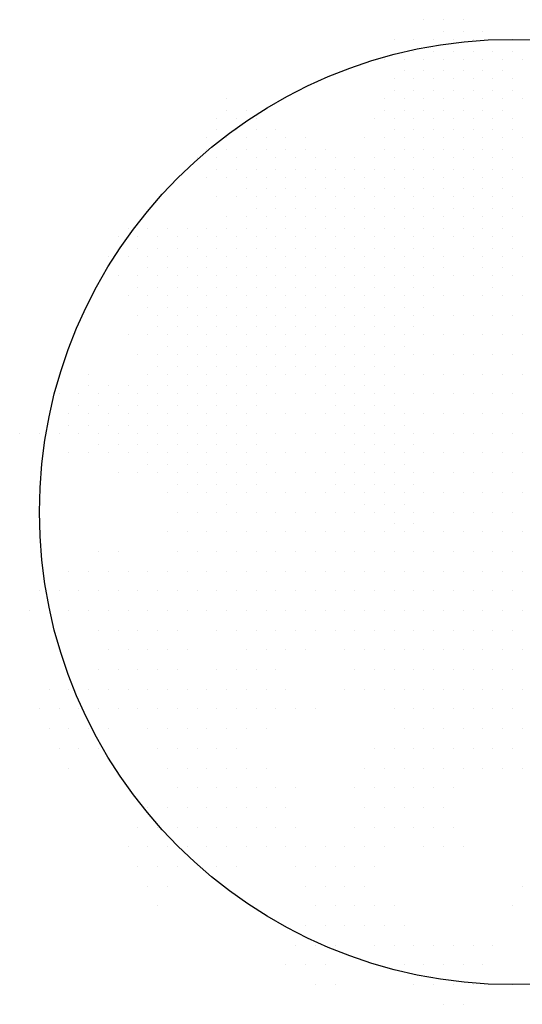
# Model space of a CAD drawing. Extents: x 0.8 to 13.5, y 0.8 to 13.2.
# Tile 1 of 2: x 0.8 to 7.1, y 0.8 to 13.2. Entities that reach past the tile are written whole.
import ezdxf

# ---------------------------------------------------------------- set-up
doc = ezdxf.new("R2010")
doc.units = 0
doc.header["$MEASUREMENT"] = 0
doc.layers.get('0').update_dxf_attribs({"linetype": 'CONTINUOUS'})
doc.layers.add('TR_OUT', color=7, linetype='CONTINUOUS')

msp = doc.modelspace()

# ---------------------------------------------------------------- linework, layer by layer
at = {"color": 0}
for p, q in [((5.875, 13.25), (5.875, 13.25)), ((6.125, 13.25), (6.125, 13.25)), ((6.375, 13.25), (6.375, 13.25)), ((5.5, 13), (5.5, 13)), ((5.75, 13), (5.75, 13)), ((6, 13), (6, 13)), ((6.125, 13.101), (6.125, 13.101)), ((6.25, 13), (6.25, 13)), ((6.375, 13.101), (6.375, 13.101)), ((6.5, 13), (6.5, 13)), ((6.625, 13.101), (6.625, 13.101)), ((6.75, 13), (6.75, 13)), ((7, 13), (7, 13)), ((5.375, 12.75), (5.375, 12.75)), ((5.625, 12.75), (5.625, 12.75)), ((5.75, 12.851), (5.75, 12.851)), ((5.875, 12.75), (5.875, 12.75)), ((6, 12.851), (6, 12.851)), ((6.125, 12.75), (6.125, 12.75)), ((6.25, 12.851), (6.25, 12.851)), ((6.375, 12.75), (6.375, 12.75)), ((6.5, 12.851), (6.5, 12.851)), ((6.625, 12.75), (6.625, 12.75)), ((6.75, 12.851), (6.75, 12.851)), ((6.875, 12.75), (6.875, 12.75)), ((7, 12.851), (7, 12.851)), ((7.125, 12.75), (7.125, 12.75)), ((5.5, 12.5), (5.5, 12.5)), ((5.625, 12.601), (5.625, 12.601)), ((5.75, 12.5), (5.75, 12.5)), ((5.875, 12.601), (5.875, 12.601)), ((6, 12.5), (6, 12.5)), ((6.125, 12.601), (6.125, 12.601)), ((6.25, 12.5), (6.25, 12.5)), ((6.375, 12.601), (6.375, 12.601)), ((6.5, 12.5), (6.5, 12.5)), ((6.625, 12.601), (6.625, 12.601)), ((6.75, 12.5), (6.75, 12.5)), ((6.875, 12.601), (6.875, 12.601)), ((7, 12.5), (7, 12.5)), ((3.375, 12.25), (3.375, 12.25)), ((5.375, 12.25), (5.375, 12.25)), ((5.5, 12.351), (5.5, 12.351)), ((5.625, 12.25), (5.625, 12.25)), ((5.75, 12.351), (5.75, 12.351)), ((5.875, 12.25), (5.875, 12.25)), ((6, 12.351), (6, 12.351)), ((6.125, 12.25), (6.125, 12.25)), ((6.25, 12.351), (6.25, 12.351)), ((6.375, 12.25), (6.375, 12.25)), ((6.5, 12.351), (6.5, 12.351)), ((6.625, 12.25), (6.625, 12.25)), ((6.75, 12.351), (6.75, 12.351)), ((6.875, 12.25), (6.875, 12.25)), ((7, 12.351), (7, 12.351)), ((7.125, 12.25), (7.125, 12.25)), ((3.25, 12), (3.25, 12)), ((3.375, 12.101), (3.375, 12.101)), ((3.5, 12), (3.5, 12)), ((3.625, 12.101), (3.625, 12.101)), ((3.75, 12), (3.75, 12)), ((5.25, 12), (5.25, 12)), ((5.375, 12.101), (5.375, 12.101)), ((5.5, 12), (5.5, 12)), ((5.625, 12.101), (5.625, 12.101)), ((5.75, 12), (5.75, 12)), ((5.875, 12.101), (5.875, 12.101)), ((6, 12), (6, 12)), ((6.125, 12.101), (6.125, 12.101)), ((6.25, 12), (6.25, 12)), ((6.375, 12.101), (6.375, 12.101)), ((6.5, 12), (6.5, 12)), ((6.625, 12.101), (6.625, 12.101)), ((6.75, 12), (6.75, 12)), ((6.875, 12.101), (6.875, 12.101)), ((7, 12), (7, 12)), ((3.125, 11.75), (3.125, 11.75)), ((3.25, 11.851), (3.25, 11.851)), ((3.375, 11.75), (3.375, 11.75)), ((3.5, 11.851), (3.5, 11.851)), ((3.625, 11.75), (3.625, 11.75)), ((3.75, 11.851), (3.75, 11.851)), ((3.875, 11.75), (3.875, 11.75)), ((4, 11.851), (4, 11.851)), ((4.125, 11.75), (4.125, 11.75)), ((4.375, 11.75), (4.375, 11.75)), ((5.125, 11.75), (5.125, 11.75)), ((5.375, 11.75), (5.375, 11.75)), ((5.5, 11.851), (5.5, 11.851)), ((5.625, 11.75), (5.625, 11.75)), ((5.75, 11.851), (5.75, 11.851)), ((5.875, 11.75), (5.875, 11.75)), ((6, 11.851), (6, 11.851)), ((6.125, 11.75), (6.125, 11.75)), ((6.25, 11.851), (6.25, 11.851)), ((6.375, 11.75), (6.375, 11.75)), ((6.5, 11.851), (6.5, 11.851)), ((6.625, 11.75), (6.625, 11.75)), ((6.75, 11.851), (6.75, 11.851)), ((6.875, 11.75), (6.875, 11.75)), ((7, 11.851), (7, 11.851)), ((7.125, 11.75), (7.125, 11.75)), ((3, 11.5), (3, 11.5)), ((3.125, 11.601), (3.125, 11.601)), ((3.25, 11.5), (3.25, 11.5)), ((3.375, 11.601), (3.375, 11.601)), ((3.5, 11.5), (3.5, 11.5)), ((3.625, 11.601), (3.625, 11.601)), ((3.75, 11.5), (3.75, 11.5)), ((3.875, 11.601), (3.875, 11.601)), ((4, 11.5), (4, 11.5)), ((4.125, 11.601), (4.125, 11.601)), ((4.25, 11.5), (4.25, 11.5)), ((4.375, 11.601), (4.375, 11.601)), ((4.5, 11.5), (4.5, 11.5)), ((4.625, 11.601), (4.625, 11.601)), ((4.75, 11.5), (4.75, 11.5)), ((5, 11.5), (5, 11.5)), ((5.25, 11.5), (5.25, 11.5)), ((5.375, 11.601), (5.375, 11.601)), ((5.5, 11.5), (5.5, 11.5)), ((5.625, 11.601), (5.625, 11.601)), ((5.75, 11.5), (5.75, 11.5)), ((5.875, 11.601), (5.875, 11.601)), ((6, 11.5), (6, 11.5)), ((6.125, 11.601), (6.125, 11.601)), ((6.25, 11.5), (6.25, 11.5)), ((6.375, 11.601), (6.375, 11.601)), ((6.5, 11.5), (6.5, 11.5)), ((6.625, 11.601), (6.625, 11.601)), ((6.75, 11.5), (6.75, 11.5)), ((6.875, 11.601), (6.875, 11.601)), ((7, 11.5), (7, 11.5)), ((3.125, 11.25), (3.125, 11.25)), ((3.25, 11.351), (3.25, 11.351)), ((3.375, 11.25), (3.375, 11.25)), ((3.5, 11.351), (3.5, 11.351)), ((3.625, 11.25), (3.625, 11.25)), ((3.75, 11.351), (3.75, 11.351)), ((3.875, 11.25), (3.875, 11.25)), ((4, 11.351), (4, 11.351)), ((4.125, 11.25), (4.125, 11.25)), ((4.25, 11.351), (4.25, 11.351)), ((4.375, 11.25), (4.375, 11.25)), ((4.5, 11.351), (4.5, 11.351)), ((4.625, 11.25), (4.625, 11.25)), ((4.75, 11.351), (4.75, 11.351)), ((4.875, 11.25), (4.875, 11.25)), ((5, 11.351), (5, 11.351)), ((5.125, 11.25), (5.125, 11.25)), ((5.25, 11.351), (5.25, 11.351)), ((5.375, 11.25), (5.375, 11.25)), ((5.5, 11.351), (5.5, 11.351)), ((5.625, 11.25), (5.625, 11.25)), ((5.75, 11.351), (5.75, 11.351)), ((5.875, 11.25), (5.875, 11.25)), ((6, 11.351), (6, 11.351)), ((6.125, 11.25), (6.125, 11.25)), ((6.25, 11.351), (6.25, 11.351)), ((6.375, 11.25), (6.375, 11.25)), ((6.5, 11.351), (6.5, 11.351)), ((6.625, 11.25), (6.625, 11.25)), ((6.75, 11.351), (6.75, 11.351)), ((6.875, 11.25), (6.875, 11.25)), ((7, 11.351), (7, 11.351)), ((7.125, 11.25), (7.125, 11.25)), ((3.25, 11), (3.25, 11)), ((3.5, 11), (3.5, 11)), ((3.625, 11.101), (3.625, 11.101)), ((3.75, 11), (3.75, 11)), ((3.875, 11.101), (3.875, 11.101)), ((4, 11), (4, 11)), ((4.125, 11.101), (4.125, 11.101)), ((4.25, 11), (4.25, 11)), ((4.375, 11.101), (4.375, 11.101)), ((4.5, 11), (4.5, 11)), ((4.625, 11.101), (4.625, 11.101)), ((4.75, 11), (4.75, 11)), ((4.875, 11.101), (4.875, 11.101)), ((5, 11), (5, 11)), ((5.125, 11.101), (5.125, 11.101)), ((5.25, 11), (5.25, 11)), ((5.375, 11.101), (5.375, 11.101)), ((5.5, 11), (5.5, 11)), ((5.625, 11.101), (5.625, 11.101)), ((5.75, 11), (5.75, 11)), ((5.875, 11.101), (5.875, 11.101)), ((6, 11), (6, 11)), ((6.125, 11.101), (6.125, 11.101)), ((6.25, 11), (6.25, 11)), ((6.375, 11.101), (6.375, 11.101)), ((6.5, 11), (6.5, 11)), ((6.625, 11.101), (6.625, 11.101)), ((6.75, 11), (6.75, 11)), ((6.875, 11.101), (6.875, 11.101)), ((7, 11), (7, 11)), ((3.375, 10.75), (3.375, 10.75)), ((3.625, 10.75), (3.625, 10.75)), ((3.75, 10.851), (3.75, 10.851)), ((3.875, 10.75), (3.875, 10.75)), ((4, 10.851), (4, 10.851)), ((4.125, 10.75), (4.125, 10.75)), ((4.25, 10.851), (4.25, 10.851)), ((4.375, 10.75), (4.375, 10.75)), ((4.5, 10.851), (4.5, 10.851)), ((4.625, 10.75), (4.625, 10.75)), ((4.75, 10.851), (4.75, 10.851)), ((4.875, 10.75), (4.875, 10.75)), ((5, 10.851), (5, 10.851)), ((5.125, 10.75), (5.125, 10.75)), ((5.25, 10.851), (5.25, 10.851)), ((5.375, 10.75), (5.375, 10.75)), ((5.5, 10.851), (5.5, 10.851)), ((5.625, 10.75), (5.625, 10.75)), ((5.75, 10.851), (5.75, 10.851)), ((5.875, 10.75), (5.875, 10.75)), ((6, 10.851), (6, 10.851)), ((6.125, 10.75), (6.125, 10.75)), ((6.25, 10.851), (6.25, 10.851)), ((6.375, 10.75), (6.375, 10.75)), ((6.5, 10.851), (6.5, 10.851)), ((6.625, 10.75), (6.625, 10.75)), ((6.75, 10.851), (6.75, 10.851)), ((6.875, 10.75), (6.875, 10.75)), ((7, 10.851), (7, 10.851)), ((7.125, 10.75), (7.125, 10.75)), ((2, 10.5), (2, 10.5)), ((2.125, 10.601), (2.125, 10.601)), ((2.25, 10.5), (2.25, 10.5)), ((2.375, 10.601), (2.375, 10.601)), ((2.5, 10.5), (2.5, 10.5)), ((2.625, 10.601), (2.625, 10.601)), ((2.75, 10.5), (2.75, 10.5)), ((2.875, 10.601), (2.875, 10.601)), ((3, 10.5), (3, 10.5)), ((3.125, 10.601), (3.125, 10.601)), ((3.25, 10.5), (3.25, 10.5)), ((3.375, 10.601), (3.375, 10.601)), ((3.5, 10.5), (3.5, 10.5)), ((3.625, 10.601), (3.625, 10.601)), ((3.75, 10.5), (3.75, 10.5)), ((3.875, 10.601), (3.875, 10.601)), ((4, 10.5), (4, 10.5)), ((4.125, 10.601), (4.125, 10.601)), ((4.25, 10.5), (4.25, 10.5)), ((4.375, 10.601), (4.375, 10.601)), ((4.5, 10.5), (4.5, 10.5)), ((4.625, 10.601), (4.625, 10.601)), ((4.75, 10.5), (4.75, 10.5)), ((4.875, 10.601), (4.875, 10.601)), ((5, 10.5), (5, 10.5)), ((5.125, 10.601), (5.125, 10.601)), ((5.25, 10.5), (5.25, 10.5)), ((5.375, 10.601), (5.375, 10.601)), ((5.5, 10.5), (5.5, 10.5)), ((5.625, 10.601), (5.625, 10.601)), ((5.75, 10.5), (5.75, 10.5)), ((5.875, 10.601), (5.875, 10.601)), ((6, 10.5), (6, 10.5)), ((6.125, 10.601), (6.125, 10.601)), ((6.25, 10.5), (6.25, 10.5)), ((6.375, 10.601), (6.375, 10.601)), ((6.5, 10.5), (6.5, 10.5)), ((6.625, 10.601), (6.625, 10.601)), ((6.75, 10.5), (6.75, 10.5)), ((6.875, 10.601), (6.875, 10.601)), ((7, 10.5), (7, 10.5)), ((1.875, 10.25), (1.875, 10.25)), ((2.125, 10.25), (2.125, 10.25)), ((2.25, 10.351), (2.25, 10.351)), ((2.375, 10.25), (2.375, 10.25)), ((2.5, 10.351), (2.5, 10.351)), ((2.625, 10.25), (2.625, 10.25)), ((2.75, 10.351), (2.75, 10.351)), ((2.875, 10.25), (2.875, 10.25)), ((3, 10.351), (3, 10.351)), ((3.125, 10.25), (3.125, 10.25)), ((3.25, 10.351), (3.25, 10.351)), ((3.375, 10.25), (3.375, 10.25)), ((3.5, 10.351), (3.5, 10.351)), ((3.625, 10.25), (3.625, 10.25)), ((3.75, 10.351), (3.75, 10.351)), ((3.875, 10.25), (3.875, 10.25)), ((4, 10.351), (4, 10.351)), ((4.125, 10.25), (4.125, 10.25)), ((4.25, 10.351), (4.25, 10.351)), ((4.375, 10.25), (4.375, 10.25)), ((4.5, 10.351), (4.5, 10.351)), ((4.625, 10.25), (4.625, 10.25)), ((4.75, 10.351), (4.75, 10.351)), ((4.875, 10.25), (4.875, 10.25)), ((5, 10.351), (5, 10.351)), ((5.125, 10.25), (5.125, 10.25)), ((5.25, 10.351), (5.25, 10.351)), ((5.375, 10.25), (5.375, 10.25)), ((5.5, 10.351), (5.5, 10.351)), ((5.625, 10.25), (5.625, 10.25)), ((5.75, 10.351), (5.75, 10.351)), ((5.875, 10.25), (5.875, 10.25)), ((6, 10.351), (6, 10.351)), ((6.125, 10.25), (6.125, 10.25)), ((6.375, 10.25), (6.375, 10.25)), ((6.5, 10.351), (6.5, 10.351)), ((6.625, 10.25), (6.625, 10.25)), ((6.75, 10.351), (6.75, 10.351)), ((6.875, 10.25), (6.875, 10.25)), ((7, 10.351), (7, 10.351)), ((7.125, 10.25), (7.125, 10.25)), ((2, 10), (2, 10)), ((2.25, 10), (2.25, 10)), ((2.375, 10.101), (2.375, 10.101)), ((2.5, 10), (2.5, 10)), ((2.625, 10.101), (2.625, 10.101)), ((2.75, 10), (2.75, 10)), ((2.875, 10.101), (2.875, 10.101)), ((3, 10), (3, 10)), ((3.125, 10.101), (3.125, 10.101)), ((3.25, 10), (3.25, 10)), ((3.375, 10.101), (3.375, 10.101)), ((3.5, 10), (3.5, 10)), ((3.625, 10.101), (3.625, 10.101)), ((3.75, 10), (3.75, 10)), ((3.875, 10.101), (3.875, 10.101)), ((4, 10), (4, 10)), ((4.125, 10.101), (4.125, 10.101)), ((4.25, 10), (4.25, 10)), ((4.375, 10.101), (4.375, 10.101)), ((4.5, 10), (4.5, 10)), ((4.625, 10.101), (4.625, 10.101)), ((4.75, 10), (4.75, 10)), ((4.875, 10.101), (4.875, 10.101)), ((5, 10), (5, 10)), ((5.125, 10.101), (5.125, 10.101)), ((5.25, 10), (5.25, 10)), ((5.375, 10.101), (5.375, 10.101)), ((5.5, 10), (5.5, 10)), ((5.625, 10.101), (5.625, 10.101)), ((5.75, 10), (5.75, 10)), ((5.875, 10.101), (5.875, 10.101)), ((6, 10), (6, 10)), ((6.125, 10.101), (6.125, 10.101)), ((6.25, 10), (6.25, 10)), ((6.5, 10), (6.5, 10)), ((6.625, 10.101), (6.625, 10.101)), ((6.75, 10), (6.75, 10)), ((6.875, 10.101), (6.875, 10.101)), ((7, 10), (7, 10)), ((2.125, 9.75), (2.125, 9.75)), ((2.25, 9.851), (2.25, 9.851)), ((2.375, 9.75), (2.375, 9.75)), ((2.5, 9.851), (2.5, 9.851)), ((2.625, 9.75), (2.625, 9.75)), ((2.75, 9.851), (2.75, 9.851)), ((2.875, 9.75), (2.875, 9.75)), ((3, 9.851), (3, 9.851)), ((3.125, 9.75), (3.125, 9.75)), ((3.25, 9.851), (3.25, 9.851)), ((3.375, 9.75), (3.375, 9.75)), ((3.5, 9.851), (3.5, 9.851)), ((3.625, 9.75), (3.625, 9.75)), ((3.75, 9.851), (3.75, 9.851)), ((3.875, 9.75), (3.875, 9.75)), ((4, 9.851), (4, 9.851)), ((4.125, 9.75), (4.125, 9.75)), ((4.25, 9.851), (4.25, 9.851)), ((4.375, 9.75), (4.375, 9.75)), ((4.5, 9.851), (4.5, 9.851)), ((4.625, 9.75), (4.625, 9.75)), ((4.75, 9.851), (4.75, 9.851)), ((4.875, 9.75), (4.875, 9.75)), ((5, 9.851), (5, 9.851)), ((5.125, 9.75), (5.125, 9.75)), ((5.25, 9.851), (5.25, 9.851)), ((5.375, 9.75), (5.375, 9.75)), ((5.5, 9.851), (5.5, 9.851)), ((5.625, 9.75), (5.625, 9.75)), ((5.75, 9.851), (5.75, 9.851)), ((5.875, 9.75), (5.875, 9.75)), ((6, 9.851), (6, 9.851)), ((6.125, 9.75), (6.125, 9.75)), ((6.375, 9.75), (6.375, 9.75)), ((6.625, 9.75), (6.625, 9.75)), ((6.75, 9.851), (6.75, 9.851)), ((6.875, 9.75), (6.875, 9.75)), ((7.125, 9.75), (7.125, 9.75)), ((2.25, 9.5), (2.25, 9.5)), ((2.375, 9.601), (2.375, 9.601)), ((2.5, 9.5), (2.5, 9.5)), ((2.625, 9.601), (2.625, 9.601)), ((2.75, 9.5), (2.75, 9.5)), ((2.875, 9.601), (2.875, 9.601)), ((3, 9.5), (3, 9.5)), ((3.125, 9.601), (3.125, 9.601)), ((3.25, 9.5), (3.25, 9.5)), ((3.375, 9.601), (3.375, 9.601)), ((3.5, 9.5), (3.5, 9.5)), ((3.625, 9.601), (3.625, 9.601)), ((3.75, 9.5), (3.75, 9.5)), ((3.875, 9.601), (3.875, 9.601)), ((4, 9.5), (4, 9.5)), ((4.125, 9.601), (4.125, 9.601)), ((4.25, 9.5), (4.25, 9.5)), ((4.375, 9.601), (4.375, 9.601)), ((4.5, 9.5), (4.5, 9.5)), ((4.625, 9.601), (4.625, 9.601)), ((4.75, 9.5), (4.75, 9.5)), ((4.875, 9.601), (4.875, 9.601)), ((5, 9.5), (5, 9.5)), ((5.125, 9.601), (5.125, 9.601)), ((5.25, 9.5), (5.25, 9.5)), ((5.375, 9.601), (5.375, 9.601)), ((5.5, 9.5), (5.5, 9.5)), ((5.625, 9.601), (5.625, 9.601)), ((5.75, 9.5), (5.75, 9.5)), ((5.875, 9.601), (5.875, 9.601)), ((6, 9.5), (6, 9.5)), ((6.25, 9.5), (6.25, 9.5)), ((6.5, 9.5), (6.5, 9.5)), ((6.75, 9.5), (6.75, 9.5)), ((7, 9.5), (7, 9.5)), ((2.125, 9.25), (2.125, 9.25)), ((2.375, 9.25), (2.375, 9.25)), ((2.5, 9.351), (2.5, 9.351)), ((2.625, 9.25), (2.625, 9.25)), ((2.75, 9.351), (2.75, 9.351)), ((2.875, 9.25), (2.875, 9.25)), ((3, 9.351), (3, 9.351)), ((3.125, 9.25), (3.125, 9.25)), ((3.25, 9.351), (3.25, 9.351)), ((3.375, 9.25), (3.375, 9.25)), ((3.5, 9.351), (3.5, 9.351)), ((3.625, 9.25), (3.625, 9.25)), ((3.75, 9.351), (3.75, 9.351)), ((3.875, 9.25), (3.875, 9.25)), ((4, 9.351), (4, 9.351)), ((4.125, 9.25), (4.125, 9.25)), ((4.25, 9.351), (4.25, 9.351)), ((4.375, 9.25), (4.375, 9.25)), ((4.5, 9.351), (4.5, 9.351)), ((4.625, 9.25), (4.625, 9.25)), ((4.75, 9.351), (4.75, 9.351)), ((4.875, 9.25), (4.875, 9.25)), ((5, 9.351), (5, 9.351)), ((5.125, 9.25), (5.125, 9.25)), ((5.25, 9.351), (5.25, 9.351)), ((5.375, 9.25), (5.375, 9.25)), ((5.5, 9.351), (5.5, 9.351)), ((5.625, 9.25), (5.625, 9.25)), ((5.75, 9.351), (5.75, 9.351)), ((5.875, 9.25), (5.875, 9.25)), ((6.125, 9.25), (6.125, 9.25)), ((6.375, 9.25), (6.375, 9.25)), ((6.625, 9.25), (6.625, 9.25)), ((6.875, 9.25), (6.875, 9.25)), ((7.125, 9.25), (7.125, 9.25)), ((2.25, 9), (2.25, 9)), ((2.5, 9), (2.5, 9)), ((2.625, 9.101), (2.625, 9.101)), ((2.75, 9), (2.75, 9)), ((2.875, 9.101), (2.875, 9.101)), ((3, 9), (3, 9)), ((3.125, 9.101), (3.125, 9.101)), ((3.25, 9), (3.25, 9)), ((3.375, 9.101), (3.375, 9.101)), ((3.5, 9), (3.5, 9)), ((3.625, 9.101), (3.625, 9.101)), ((3.75, 9), (3.75, 9)), ((3.875, 9.101), (3.875, 9.101)), ((4, 9), (4, 9)), ((4.125, 9.101), (4.125, 9.101)), ((4.25, 9), (4.25, 9)), ((4.375, 9.101), (4.375, 9.101)), ((4.5, 9), (4.5, 9)), ((4.625, 9.101), (4.625, 9.101)), ((4.75, 9), (4.75, 9)), ((4.875, 9.101), (4.875, 9.101)), ((5, 9), (5, 9)), ((5.125, 9.101), (5.125, 9.101)), ((5.25, 9), (5.25, 9)), ((5.375, 9.101), (5.375, 9.101)), ((5.5, 9), (5.5, 9)), ((5.625, 9.101), (5.625, 9.101)), ((5.75, 9), (5.75, 9)), ((6, 9), (6, 9)), ((6.25, 9), (6.25, 9)), ((6.5, 9), (6.5, 9)), ((6.75, 9), (6.75, 9)), ((7, 9), (7, 9)), ((1.625, 8.75), (1.625, 8.75)), ((2.375, 8.75), (2.375, 8.75)), ((2.5, 8.851), (2.5, 8.851)), ((2.625, 8.75), (2.625, 8.75)), ((2.75, 8.851), (2.75, 8.851)), ((2.875, 8.75), (2.875, 8.75)), ((3, 8.851), (3, 8.851)), ((3.125, 8.75), (3.125, 8.75)), ((3.25, 8.851), (3.25, 8.851)), ((3.375, 8.75), (3.375, 8.75)), ((3.5, 8.851), (3.5, 8.851)), ((3.625, 8.75), (3.625, 8.75)), ((3.75, 8.851), (3.75, 8.851)), ((3.875, 8.75), (3.875, 8.75)), ((4, 8.851), (4, 8.851)), ((4.125, 8.75), (4.125, 8.75)), ((4.25, 8.851), (4.25, 8.851)), ((4.375, 8.75), (4.375, 8.75)), ((4.5, 8.851), (4.5, 8.851)), ((4.625, 8.75), (4.625, 8.75)), ((4.75, 8.851), (4.75, 8.851)), ((4.875, 8.75), (4.875, 8.75)), ((5, 8.851), (5, 8.851)), ((5.125, 8.75), (5.125, 8.75)), ((5.25, 8.851), (5.25, 8.851)), ((5.375, 8.75), (5.375, 8.75)), ((5.5, 8.851), (5.5, 8.851)), ((5.625, 8.75), (5.625, 8.75)), ((5.875, 8.75), (5.875, 8.75)), ((6.125, 8.75), (6.125, 8.75)), ((6.375, 8.75), (6.375, 8.75)), ((6.625, 8.75), (6.625, 8.75)), ((6.875, 8.75), (6.875, 8.75)), ((7.125, 8.75), (7.125, 8.75)), ((1.25, 8.5), (1.25, 8.5)), ((1.5, 8.5), (1.5, 8.5)), ((1.625, 8.601), (1.625, 8.601)), ((1.75, 8.5), (1.75, 8.5)), ((1.875, 8.601), (1.875, 8.601)), ((2, 8.5), (2, 8.5)), ((2.125, 8.601), (2.125, 8.601)), ((2.25, 8.5), (2.25, 8.5)), ((2.375, 8.601), (2.375, 8.601)), ((2.5, 8.5), (2.5, 8.5)), ((2.625, 8.601), (2.625, 8.601)), ((2.75, 8.5), (2.75, 8.5)), ((2.875, 8.601), (2.875, 8.601)), ((3, 8.5), (3, 8.5)), ((3.125, 8.601), (3.125, 8.601)), ((3.25, 8.5), (3.25, 8.5)), ((3.375, 8.601), (3.375, 8.601)), ((3.5, 8.5), (3.5, 8.5)), ((3.625, 8.601), (3.625, 8.601)), ((3.75, 8.5), (3.75, 8.5)), ((3.875, 8.601), (3.875, 8.601)), ((4, 8.5), (4, 8.5)), ((4.25, 8.5), (4.25, 8.5)), ((4.5, 8.5), (4.5, 8.5)), ((4.625, 8.601), (4.625, 8.601)), ((4.75, 8.5), (4.75, 8.5)), ((4.875, 8.601), (4.875, 8.601)), ((5, 8.5), (5, 8.5)), ((5.125, 8.601), (5.125, 8.601)), ((5.25, 8.5), (5.25, 8.5)), ((5.375, 8.601), (5.375, 8.601)), ((5.5, 8.5), (5.5, 8.5)), ((5.75, 8.5), (5.75, 8.5)), ((6, 8.5), (6, 8.5)), ((6.25, 8.5), (6.25, 8.5)), ((6.5, 8.5), (6.5, 8.5)), ((6.75, 8.5), (6.75, 8.5)), ((7, 8.5), (7, 8.5)), ((1.125, 8.25), (1.125, 8.25)), ((1.375, 8.25), (1.375, 8.25)), ((1.5, 8.351), (1.5, 8.351)), ((1.625, 8.25), (1.625, 8.25)), ((1.75, 8.351), (1.75, 8.351)), ((1.875, 8.25), (1.875, 8.25)), ((2, 8.351), (2, 8.351)), ((2.125, 8.25), (2.125, 8.25)), ((2.25, 8.351), (2.25, 8.351)), ((2.375, 8.25), (2.375, 8.25)), ((2.5, 8.351), (2.5, 8.351)), ((2.625, 8.25), (2.625, 8.25)), ((2.75, 8.351), (2.75, 8.351)), ((2.875, 8.25), (2.875, 8.25)), ((3, 8.351), (3, 8.351)), ((3.125, 8.25), (3.125, 8.25)), ((3.25, 8.351), (3.25, 8.351)), ((3.375, 8.25), (3.375, 8.25)), ((3.5, 8.351), (3.5, 8.351)), ((3.625, 8.25), (3.625, 8.25)), ((3.75, 8.351), (3.75, 8.351)), ((3.875, 8.25), (3.875, 8.25)), ((4.125, 8.25), (4.125, 8.25)), ((4.375, 8.25), (4.375, 8.25)), ((4.625, 8.25), (4.625, 8.25)), ((4.75, 8.351), (4.75, 8.351)), ((4.875, 8.25), (4.875, 8.25)), ((5, 8.351), (5, 8.351)), ((5.125, 8.25), (5.125, 8.25)), ((5.25, 8.351), (5.25, 8.351)), ((5.375, 8.25), (5.375, 8.25)), ((5.5, 8.351), (5.5, 8.351)), ((5.625, 8.25), (5.625, 8.25)), ((5.875, 8.25), (5.875, 8.25)), ((6.125, 8.25), (6.125, 8.25)), ((6.375, 8.25), (6.375, 8.25)), ((6.625, 8.25), (6.625, 8.25)), ((6.875, 8.25), (6.875, 8.25)), ((7.125, 8.25), (7.125, 8.25)), ((0.75, 8), (0.75, 8)), ((1, 8), (1, 8)), ((1.25, 8), (1.25, 8)), ((1.375, 8.101), (1.375, 8.101)), ((1.5, 8), (1.5, 8)), ((1.625, 8.101), (1.625, 8.101)), ((1.75, 8), (1.75, 8)), ((1.875, 8.101), (1.875, 8.101)), ((2, 8), (2, 8)), ((2.125, 8.101), (2.125, 8.101)), ((2.25, 8), (2.25, 8)), ((2.375, 8.101), (2.375, 8.101)), ((2.5, 8), (2.5, 8)), ((2.625, 8.101), (2.625, 8.101)), ((2.75, 8), (2.75, 8)), ((2.875, 8.101), (2.875, 8.101)), ((3, 8), (3, 8)), ((3.125, 8.101), (3.125, 8.101)), ((3.25, 8), (3.25, 8)), ((3.375, 8.101), (3.375, 8.101)), ((3.5, 8), (3.5, 8)), ((3.625, 8.101), (3.625, 8.101)), ((3.75, 8), (3.75, 8)), ((4, 8), (4, 8)), ((4.25, 8), (4.25, 8)), ((4.5, 8), (4.5, 8)), ((4.75, 8), (4.75, 8)), ((4.875, 8.101), (4.875, 8.101)), ((5, 8), (5, 8)), ((5.125, 8.101), (5.125, 8.101)), ((5.25, 8), (5.25, 8)), ((5.375, 8.101), (5.375, 8.101)), ((5.5, 8), (5.5, 8)), ((5.625, 8.101), (5.625, 8.101)), ((5.75, 8), (5.75, 8)), ((6, 8), (6, 8)), ((6.25, 8), (6.25, 8)), ((6.5, 8), (6.5, 8)), ((6.75, 8), (6.75, 8)), ((7, 8), (7, 8)), ((1.375, 7.75), (1.375, 7.75)), ((1.625, 7.75), (1.625, 7.75)), ((1.75, 7.851), (1.75, 7.851)), ((1.875, 7.75), (1.875, 7.75)), ((2, 7.851), (2, 7.851)), ((2.125, 7.75), (2.125, 7.75)), ((2.25, 7.851), (2.25, 7.851)), ((2.375, 7.75), (2.375, 7.75)), ((2.5, 7.851), (2.5, 7.851)), ((2.625, 7.75), (2.625, 7.75)), ((2.75, 7.851), (2.75, 7.851)), ((2.875, 7.75), (2.875, 7.75)), ((3, 7.851), (3, 7.851)), ((3.125, 7.75), (3.125, 7.75)), ((3.25, 7.851), (3.25, 7.851)), ((3.375, 7.75), (3.375, 7.75)), ((3.5, 7.851), (3.5, 7.851)), ((3.625, 7.75), (3.625, 7.75)), ((3.75, 7.851), (3.75, 7.851)), ((3.875, 7.75), (3.875, 7.75)), ((4.125, 7.75), (4.125, 7.75)), ((4.375, 7.75), (4.375, 7.75)), ((4.625, 7.75), (4.625, 7.75)), ((4.875, 7.75), (4.875, 7.75)), ((5, 7.851), (5, 7.851)), ((5.125, 7.75), (5.125, 7.75)), ((5.25, 7.851), (5.25, 7.851)), ((5.375, 7.75), (5.375, 7.75)), ((5.5, 7.851), (5.5, 7.851)), ((5.625, 7.75), (5.625, 7.75)), ((5.75, 7.851), (5.75, 7.851)), ((5.875, 7.75), (5.875, 7.75)), ((6.125, 7.75), (6.125, 7.75)), ((6.375, 7.75), (6.375, 7.75)), ((6.625, 7.75), (6.625, 7.75)), ((6.875, 7.75), (6.875, 7.75)), ((7.125, 7.75), (7.125, 7.75)), ((2, 7.5), (2, 7.5)), ((2.25, 7.5), (2.25, 7.5)), ((2.375, 7.601), (2.375, 7.601)), ((2.5, 7.5), (2.5, 7.5)), ((2.625, 7.601), (2.625, 7.601)), ((2.75, 7.5), (2.75, 7.5)), ((2.875, 7.601), (2.875, 7.601)), ((3, 7.5), (3, 7.5)), ((3.125, 7.601), (3.125, 7.601)), ((3.25, 7.5), (3.25, 7.5)), ((3.375, 7.601), (3.375, 7.601)), ((3.5, 7.5), (3.5, 7.5)), ((3.625, 7.601), (3.625, 7.601)), ((3.75, 7.5), (3.75, 7.5)), ((3.875, 7.601), (3.875, 7.601)), ((4, 7.5), (4, 7.5)), ((4.25, 7.5), (4.25, 7.5)), ((4.5, 7.5), (4.5, 7.5)), ((4.75, 7.5), (4.75, 7.5)), ((4.875, 7.601), (4.875, 7.601)), ((5, 7.5), (5, 7.5)), ((5.125, 7.601), (5.125, 7.601)), ((5.25, 7.5), (5.25, 7.5)), ((5.375, 7.601), (5.375, 7.601)), ((5.5, 7.5), (5.5, 7.5)), ((5.625, 7.601), (5.625, 7.601)), ((5.75, 7.5), (5.75, 7.5)), ((6, 7.5), (6, 7.5)), ((6.25, 7.5), (6.25, 7.5)), ((6.5, 7.5), (6.5, 7.5)), ((6.75, 7.5), (6.75, 7.5)), ((7, 7.5), (7, 7.5)), ((2.625, 7.25), (2.625, 7.25)), ((2.75, 7.351), (2.75, 7.351)), ((2.875, 7.25), (2.875, 7.25)), ((3, 7.351), (3, 7.351)), ((3.125, 7.25), (3.125, 7.25)), ((3.25, 7.351), (3.25, 7.351)), ((3.375, 7.25), (3.375, 7.25)), ((3.5, 7.351), (3.5, 7.351)), ((3.625, 7.25), (3.625, 7.25)), ((3.75, 7.351), (3.75, 7.351)), ((3.875, 7.25), (3.875, 7.25)), ((4.125, 7.25), (4.125, 7.25)), ((4.375, 7.25), (4.375, 7.25)), ((4.625, 7.25), (4.625, 7.25)), ((4.75, 7.351), (4.75, 7.351)), ((4.875, 7.25), (4.875, 7.25)), ((5, 7.351), (5, 7.351)), ((5.125, 7.25), (5.125, 7.25)), ((5.25, 7.351), (5.25, 7.351)), ((5.375, 7.25), (5.375, 7.25)), ((5.5, 7.351), (5.5, 7.351)), ((5.625, 7.25), (5.625, 7.25)), ((5.75, 7.351), (5.75, 7.351)), ((5.875, 7.25), (5.875, 7.25)), ((6.125, 7.25), (6.125, 7.25)), ((6.375, 7.25), (6.375, 7.25)), ((6.625, 7.25), (6.625, 7.25)), ((6.875, 7.25), (6.875, 7.25)), ((7.125, 7.25), (7.125, 7.25)), ((2.75, 7), (2.75, 7)), ((3, 7), (3, 7)), ((3.25, 7), (3.25, 7)), ((3.375, 7.101), (3.375, 7.101)), ((3.5, 7), (3.5, 7)), ((3.75, 7), (3.75, 7)), ((4, 7), (4, 7)), ((4.25, 7), (4.25, 7)), ((4.5, 7), (4.5, 7)), ((4.75, 7), (4.75, 7)), ((5, 7), (5, 7)), ((5.125, 7.101), (5.125, 7.101)), ((5.25, 7), (5.25, 7)), ((5.375, 7.101), (5.375, 7.101)), ((5.5, 7), (5.5, 7)), ((5.625, 7.101), (5.625, 7.101)), ((5.75, 7), (5.75, 7)), ((6, 7), (6, 7)), ((6.25, 7), (6.25, 7)), ((6.5, 7), (6.5, 7)), ((6.75, 7), (6.75, 7)), ((7, 7), (7, 7)), ((2.625, 6.75), (2.625, 6.75)), ((2.875, 6.75), (2.875, 6.75)), ((3.125, 6.75), (3.125, 6.75)), ((3.375, 6.75), (3.375, 6.75)), ((3.625, 6.75), (3.625, 6.75)), ((3.875, 6.75), (3.875, 6.75)), ((4.125, 6.75), (4.125, 6.75)), ((4.375, 6.75), (4.375, 6.75)), ((4.625, 6.75), (4.625, 6.75)), ((4.875, 6.75), (4.875, 6.75)), ((5.125, 6.75), (5.125, 6.75)), ((5.375, 6.75), (5.375, 6.75)), ((5.5, 6.851), (5.5, 6.851)), ((5.625, 6.75), (5.625, 6.75)), ((5.75, 6.851), (5.75, 6.851)), ((5.875, 6.75), (5.875, 6.75)), ((6.125, 6.75), (6.125, 6.75)), ((6.375, 6.75), (6.375, 6.75)), ((6.625, 6.75), (6.625, 6.75)), ((6.875, 6.75), (6.875, 6.75)), ((7.125, 6.75), (7.125, 6.75)), ((1.75, 6.5), (1.75, 6.5)), ((2, 6.5), (2, 6.5)), ((2.75, 6.5), (2.75, 6.5)), ((3, 6.5), (3, 6.5)), ((3.25, 6.5), (3.25, 6.5)), ((3.5, 6.5), (3.5, 6.5)), ((3.75, 6.5), (3.75, 6.5)), ((4, 6.5), (4, 6.5)), ((4.25, 6.5), (4.25, 6.5)), ((4.5, 6.5), (4.5, 6.5)), ((4.75, 6.5), (4.75, 6.5)), ((5, 6.5), (5, 6.5)), ((5.25, 6.5), (5.25, 6.5)), ((5.5, 6.5), (5.5, 6.5)), ((5.75, 6.5), (5.75, 6.5)), ((6, 6.5), (6, 6.5)), ((6.25, 6.5), (6.25, 6.5)), ((6.5, 6.5), (6.5, 6.5)), ((6.75, 6.5), (6.75, 6.5)), ((7, 6.5), (7, 6.5)), ((1.375, 6.25), (1.375, 6.25)), ((1.625, 6.25), (1.625, 6.25)), ((1.875, 6.25), (1.875, 6.25)), ((2.125, 6.25), (2.125, 6.25)), ((2.375, 6.25), (2.375, 6.25)), ((2.625, 6.25), (2.625, 6.25)), ((2.875, 6.25), (2.875, 6.25)), ((3.125, 6.25), (3.125, 6.25)), ((3.375, 6.25), (3.375, 6.25)), ((3.625, 6.25), (3.625, 6.25)), ((3.875, 6.25), (3.875, 6.25)), ((4.125, 6.25), (4.125, 6.25)), ((4.375, 6.25), (4.375, 6.25)), ((4.625, 6.25), (4.625, 6.25)), ((4.875, 6.25), (4.875, 6.25)), ((5.125, 6.25), (5.125, 6.25)), ((5.375, 6.25), (5.375, 6.25)), ((5.625, 6.25), (5.625, 6.25)), ((5.875, 6.25), (5.875, 6.25)), ((6.125, 6.25), (6.125, 6.25)), ((6.375, 6.25), (6.375, 6.25)), ((6.625, 6.25), (6.625, 6.25)), ((6.875, 6.25), (6.875, 6.25)), ((7.125, 6.25), (7.125, 6.25)), ((1, 6), (1, 6)), ((1.25, 6), (1.25, 6)), ((1.5, 6), (1.5, 6)), ((1.75, 6), (1.75, 6)), ((2, 6), (2, 6)), ((2.25, 6), (2.25, 6)), ((2.5, 6), (2.5, 6)), ((2.75, 6), (2.75, 6)), ((3, 6), (3, 6)), ((3.25, 6), (3.25, 6)), ((3.5, 6), (3.5, 6)), ((3.75, 6), (3.75, 6)), ((4, 6), (4, 6)), ((4.25, 6), (4.25, 6)), ((4.5, 6), (4.5, 6)), ((4.75, 6), (4.75, 6)), ((5, 6), (5, 6)), ((5.25, 6), (5.25, 6)), ((5.5, 6), (5.5, 6)), ((5.75, 6), (5.75, 6)), ((6, 6), (6, 6)), ((6.25, 6), (6.25, 6)), ((6.5, 6), (6.5, 6)), ((6.75, 6), (6.75, 6)), ((7, 6), (7, 6)), ((0.875, 5.75), (0.875, 5.75)), ((1.125, 5.75), (1.125, 5.75)), ((1.375, 5.75), (1.375, 5.75)), ((1.625, 5.75), (1.625, 5.75)), ((1.875, 5.75), (1.875, 5.75)), ((2.125, 5.75), (2.125, 5.75)), ((2.375, 5.75), (2.375, 5.75)), ((2.625, 5.75), (2.625, 5.75)), ((2.875, 5.75), (2.875, 5.75)), ((3.125, 5.75), (3.125, 5.75)), ((3.375, 5.75), (3.375, 5.75)), ((3.625, 5.75), (3.625, 5.75)), ((3.875, 5.75), (3.875, 5.75)), ((4.125, 5.75), (4.125, 5.75)), ((4.375, 5.75), (4.375, 5.75)), ((4.625, 5.75), (4.625, 5.75)), ((4.875, 5.75), (4.875, 5.75)), ((5.125, 5.75), (5.125, 5.75)), ((5.375, 5.75), (5.375, 5.75)), ((5.625, 5.75), (5.625, 5.75)), ((5.875, 5.75), (5.875, 5.75)), ((6.125, 5.75), (6.125, 5.75)), ((6.375, 5.75), (6.375, 5.75)), ((6.625, 5.75), (6.625, 5.75)), ((6.875, 5.75), (6.875, 5.75)), ((7.125, 5.75), (7.125, 5.75)), ((1.75, 5.5), (1.75, 5.5)), ((2, 5.5), (2, 5.5)), ((2.25, 5.5), (2.25, 5.5)), ((2.5, 5.5), (2.5, 5.5)), ((2.75, 5.5), (2.75, 5.5)), ((3.25, 5.5), (3.25, 5.5)), ((3.5, 5.5), (3.5, 5.5)), ((3.75, 5.5), (3.75, 5.5)), ((4, 5.5), (4, 5.5)), ((4.25, 5.5), (4.25, 5.5)), ((4.5, 5.5), (4.5, 5.5)), ((4.75, 5.5), (4.75, 5.5)), ((5, 5.5), (5, 5.5)), ((5.25, 5.5), (5.25, 5.5)), ((5.5, 5.5), (5.5, 5.5)), ((5.75, 5.5), (5.75, 5.5)), ((6, 5.5), (6, 5.5)), ((6.25, 5.5), (6.25, 5.5)), ((6.5, 5.5), (6.5, 5.5)), ((6.75, 5.5), (6.75, 5.5)), ((7, 5.5), (7, 5.5)), ((1.875, 5.25), (1.875, 5.25)), ((2.125, 5.25), (2.125, 5.25)), ((2.375, 5.25), (2.375, 5.25)), ((2.625, 5.25), (2.625, 5.25)), ((2.875, 5.25), (2.875, 5.25)), ((3.625, 5.25), (3.625, 5.25)), ((3.875, 5.25), (3.875, 5.25)), ((4.125, 5.25), (4.125, 5.25)), ((4.375, 5.25), (4.375, 5.25)), ((4.875, 5.25), (4.875, 5.25)), ((5.125, 5.25), (5.125, 5.25)), ((5.375, 5.25), (5.375, 5.25)), ((5.625, 5.25), (5.625, 5.25)), ((5.875, 5.25), (5.875, 5.25)), ((6.125, 5.25), (6.125, 5.25)), ((6.375, 5.25), (6.375, 5.25)), ((6.625, 5.25), (6.625, 5.25)), ((6.875, 5.25), (6.875, 5.25)), ((7.125, 5.25), (7.125, 5.25)), ((1.75, 5), (1.75, 5)), ((2, 5), (2, 5)), ((2.25, 5), (2.25, 5)), ((2.5, 5), (2.5, 5)), ((2.75, 5), (2.75, 5)), ((3.25, 5), (3.25, 5)), ((3.5, 5), (3.5, 5)), ((3.75, 5), (3.75, 5)), ((4, 5), (4, 5)), ((5, 5), (5, 5)), ((5.25, 5), (5.25, 5)), ((5.5, 5), (5.5, 5)), ((5.75, 5), (5.75, 5)), ((6, 5), (6, 5)), ((6.25, 5), (6.25, 5)), ((6.5, 5), (6.5, 5)), ((6.75, 5), (6.75, 5)), ((7, 5), (7, 5)), ((1.125, 4.75), (1.125, 4.75)), ((1.375, 4.75), (1.375, 4.75)), ((1.625, 4.75), (1.625, 4.75)), ((1.875, 4.75), (1.875, 4.75)), ((2.125, 4.75), (2.125, 4.75)), ((2.375, 4.75), (2.375, 4.75)), ((2.625, 4.75), (2.625, 4.75)), ((2.875, 4.75), (2.875, 4.75)), ((3.125, 4.75), (3.125, 4.75)), ((3.375, 4.75), (3.375, 4.75)), ((3.625, 4.75), (3.625, 4.75)), ((3.875, 4.75), (3.875, 4.75)), ((4.125, 4.75), (4.125, 4.75)), ((4.875, 4.75), (4.875, 4.75)), ((5.125, 4.75), (5.125, 4.75)), ((5.375, 4.75), (5.375, 4.75)), ((5.625, 4.75), (5.625, 4.75)), ((5.875, 4.75), (5.875, 4.75)), ((6.125, 4.75), (6.125, 4.75)), ((6.375, 4.75), (6.375, 4.75)), ((6.625, 4.75), (6.625, 4.75)), ((6.875, 4.75), (6.875, 4.75)), ((7.125, 4.75), (7.125, 4.75)), ((1, 4.5), (1, 4.5)), ((1.25, 4.5), (1.25, 4.5)), ((1.5, 4.5), (1.5, 4.5)), ((1.75, 4.5), (1.75, 4.5)), ((2, 4.5), (2, 4.5)), ((2.25, 4.5), (2.25, 4.5)), ((2.5, 4.5), (2.5, 4.5)), ((2.75, 4.5), (2.75, 4.5)), ((3, 4.5), (3, 4.5)), ((3.25, 4.5), (3.25, 4.5)), ((3.5, 4.5), (3.5, 4.5)), ((3.75, 4.5), (3.75, 4.5)), ((4, 4.5), (4, 4.5)), ((4.25, 4.5), (4.25, 4.5)), ((4.5, 4.5), (4.5, 4.5)), ((5.5, 4.5), (5.5, 4.5)), ((5.75, 4.5), (5.75, 4.5)), ((6, 4.5), (6, 4.5)), ((6.25, 4.5), (6.25, 4.5)), ((6.5, 4.5), (6.5, 4.5)), ((6.75, 4.5), (6.75, 4.5)), ((7, 4.5), (7, 4.5)), ((1.125, 4.25), (1.125, 4.25)), ((1.375, 4.25), (1.375, 4.25)), ((1.625, 4.25), (1.625, 4.25)), ((1.875, 4.25), (1.875, 4.25)), ((2.375, 4.25), (2.375, 4.25)), ((2.625, 4.25), (2.625, 4.25)), ((2.875, 4.25), (2.875, 4.25)), ((3.125, 4.25), (3.125, 4.25)), ((3.375, 4.25), (3.375, 4.25)), ((3.625, 4.25), (3.625, 4.25)), ((3.875, 4.25), (3.875, 4.25)), ((5.625, 4.25), (5.625, 4.25)), ((5.875, 4.25), (5.875, 4.25)), ((6.125, 4.25), (6.125, 4.25)), ((6.375, 4.25), (6.375, 4.25)), ((6.625, 4.25), (6.625, 4.25)), ((6.875, 4.25), (6.875, 4.25)), ((7.125, 4.25), (7.125, 4.25)), ((1.25, 4), (1.25, 4)), ((1.5, 4), (1.5, 4)), ((1.75, 4), (1.75, 4)), ((2.5, 4), (2.5, 4)), ((2.75, 4), (2.75, 4)), ((3, 4), (3, 4)), ((3.25, 4), (3.25, 4)), ((3.5, 4), (3.5, 4)), ((5.25, 4), (5.25, 4)), ((5.5, 4), (5.5, 4)), ((5.75, 4), (5.75, 4)), ((6, 4), (6, 4)), ((6.25, 4), (6.25, 4)), ((6.5, 4), (6.5, 4)), ((6.75, 4), (6.75, 4)), ((7, 4), (7, 4)), ((1.375, 3.75), (1.375, 3.75)), ((2.625, 3.75), (2.625, 3.75)), ((2.875, 3.75), (2.875, 3.75)), ((3.125, 3.75), (3.125, 3.75)), ((3.375, 3.75), (3.375, 3.75)), ((3.625, 3.75), (3.625, 3.75)), ((3.875, 3.75), (3.875, 3.75)), ((5.125, 3.75), (5.125, 3.75)), ((5.375, 3.75), (5.375, 3.75)), ((5.625, 3.75), (5.625, 3.75)), ((5.875, 3.75), (5.875, 3.75)), ((6.125, 3.75), (6.125, 3.75)), ((6.375, 3.75), (6.375, 3.75)), ((6.625, 3.75), (6.625, 3.75)), ((6.875, 3.75), (6.875, 3.75)), ((7.125, 3.75), (7.125, 3.75)), ((2.75, 3.5), (2.75, 3.5)), ((3, 3.5), (3, 3.5)), ((3.25, 3.5), (3.25, 3.5)), ((3.5, 3.5), (3.5, 3.5)), ((3.75, 3.5), (3.75, 3.5)), ((4, 3.5), (4, 3.5)), ((4.25, 3.5), (4.25, 3.5)), ((5, 3.5), (5, 3.5)), ((5.25, 3.5), (5.25, 3.5)), ((5.5, 3.5), (5.5, 3.5)), ((5.75, 3.5), (5.75, 3.5)), ((6, 3.5), (6, 3.5)), ((6.25, 3.5), (6.25, 3.5)), ((2.375, 3.25), (2.375, 3.25)), ((2.625, 3.25), (2.625, 3.25)), ((2.875, 3.25), (2.875, 3.25)), ((3.125, 3.25), (3.125, 3.25)), ((3.375, 3.25), (3.375, 3.25)), ((3.625, 3.25), (3.625, 3.25)), ((3.875, 3.25), (3.875, 3.25)), ((4.125, 3.25), (4.125, 3.25)), ((5.125, 3.25), (5.125, 3.25)), ((5.375, 3.25), (5.375, 3.25)), ((5.625, 3.25), (5.625, 3.25)), ((5.875, 3.25), (5.875, 3.25)), ((6.125, 3.25), (6.125, 3.25)), ((2.25, 3), (2.25, 3)), ((2.5, 3), (2.5, 3)), ((2.75, 3), (2.75, 3)), ((3, 3), (3, 3)), ((3.25, 3), (3.25, 3)), ((3.5, 3), (3.5, 3)), ((3.75, 3), (3.75, 3)), ((4, 3), (4, 3)), ((4.25, 3), (4.25, 3)), ((5, 3), (5, 3)), ((5.25, 3), (5.25, 3)), ((5.5, 3), (5.5, 3)), ((5.75, 3), (5.75, 3)), ((6, 3), (6, 3)), ((6.25, 3), (6.25, 3)), ((2.125, 2.75), (2.125, 2.75)), ((2.375, 2.75), (2.375, 2.75)), ((2.625, 2.75), (2.625, 2.75)), ((2.875, 2.75), (2.875, 2.75)), ((3.125, 2.75), (3.125, 2.75)), ((3.375, 2.75), (3.375, 2.75)), ((3.625, 2.75), (3.625, 2.75)), ((3.875, 2.75), (3.875, 2.75)), ((4.125, 2.75), (4.125, 2.75)), ((4.375, 2.75), (4.375, 2.75)), ((4.625, 2.75), (4.625, 2.75)), ((4.875, 2.75), (4.875, 2.75)), ((5.125, 2.75), (5.125, 2.75)), ((5.375, 2.75), (5.375, 2.75)), ((5.875, 2.75), (5.875, 2.75)), ((6.125, 2.75), (6.125, 2.75)), ((6.375, 2.75), (6.375, 2.75)), ((2.25, 2.5), (2.25, 2.5)), ((2.5, 2.5), (2.5, 2.5)), ((2.75, 2.5), (2.75, 2.5)), ((3.25, 2.5), (3.25, 2.5)), ((3.5, 2.5), (3.5, 2.5)), ((4.25, 2.5), (4.25, 2.5)), ((4.5, 2.5), (4.5, 2.5)), ((4.75, 2.5), (4.75, 2.5)), ((5, 2.5), (5, 2.5)), ((5.25, 2.5), (5.25, 2.5)), ((2.375, 2.25), (2.375, 2.25)), ((2.625, 2.25), (2.625, 2.25)), ((4.375, 2.25), (4.375, 2.25)), ((4.625, 2.25), (4.625, 2.25)), ((4.875, 2.25), (4.875, 2.25)), ((5.125, 2.25), (5.125, 2.25)), ((7.125, 2.25), (7.125, 2.25)), ((2.5, 2), (2.5, 2)), ((4.5, 2), (4.5, 2)), ((4.75, 2), (4.75, 2)), ((5, 2), (5, 2)), ((5.25, 2), (5.25, 2)), ((5.5, 2), (5.5, 2)), ((7, 2), (7, 2)), ((4.375, 1.75), (4.375, 1.75)), ((4.625, 1.75), (4.625, 1.75)), ((4.875, 1.75), (4.875, 1.75)), ((5.125, 1.75), (5.125, 1.75)), ((5.375, 1.75), (5.375, 1.75)), ((5.625, 1.75), (5.625, 1.75)), ((4.25, 1.5), (4.25, 1.5)), ((4.5, 1.5), (4.5, 1.5)), ((4.75, 1.5), (4.75, 1.5)), ((5.25, 1.5), (5.25, 1.5)), ((5.5, 1.5), (5.5, 1.5)), ((5.75, 1.5), (5.75, 1.5)), ((6, 1.5), (6, 1.5)), ((6.25, 1.5), (6.25, 1.5)), ((6.5, 1.5), (6.5, 1.5)), ((6.75, 1.5), (6.75, 1.5)), ((4.125, 1.25), (4.125, 1.25)), ((4.375, 1.25), (4.375, 1.25)), ((4.625, 1.25), (4.625, 1.25)), ((5.625, 1.25), (5.625, 1.25)), ((5.875, 1.25), (5.875, 1.25)), ((6.125, 1.25), (6.125, 1.25)), ((6.375, 1.25), (6.375, 1.25)), ((6.625, 1.25), (6.625, 1.25)), ((4.5, 1), (4.5, 1)), ((4.75, 1), (4.75, 1)), ((5.75, 1), (5.75, 1)), ((6, 1), (6, 1)), ((6.25, 1), (6.25, 1)), ((6.5, 1), (6.5, 1)), ((6.125, 0.75), (6.125, 0.75)), ((6.375, 0.75), (6.375, 0.75))]:
    msp.add_line(p, q, dxfattribs=at)
at = {"layer": 'TR_OUT'}
msp.add_circle((7, 7), 6, dxfattribs=at)

doc.saveas('drawing.dxf')
